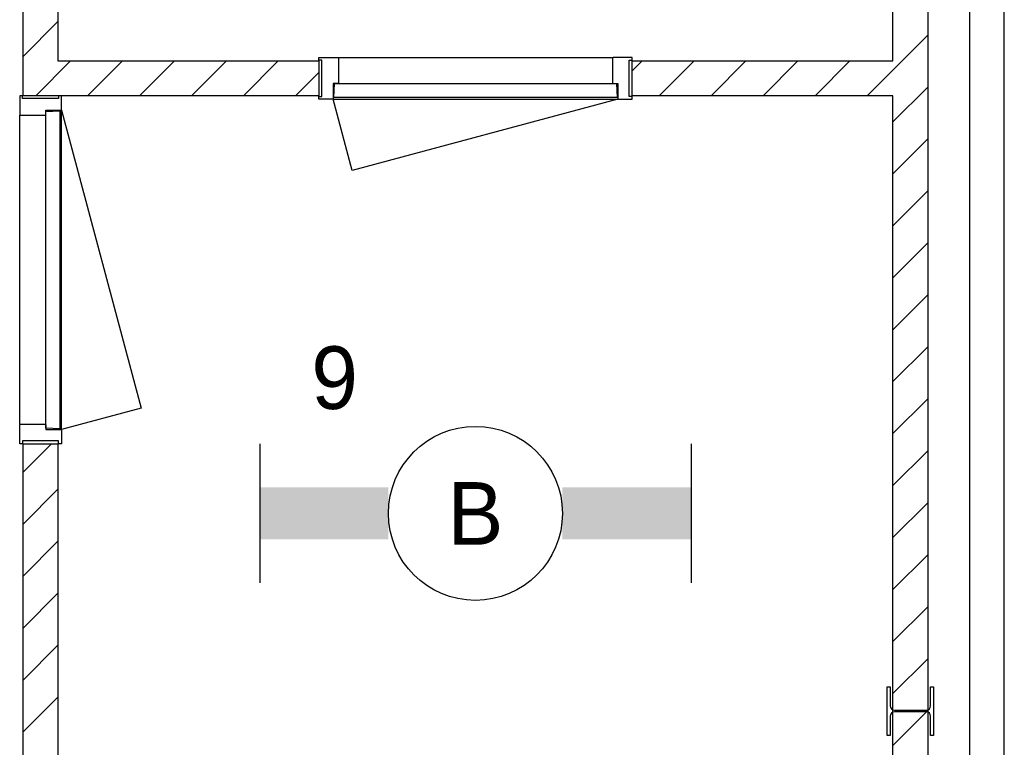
# Model space of a CAD drawing. Header units: millimetres. Extents: x -14827 to 65869, y -40284 to 56382.
# Tile 44 of 53: x 44203 to 47033, y 40938 to 43029. Entities that reach past the tile are written whole.
import ezdxf
from ezdxf.enums import TextEntityAlignment as Align

# ---------------------------------------------------------------- set-up
doc = ezdxf.new("R2010")
doc.units = ezdxf.units.MM
doc.header["$LTSCALE"] = 100
for name, color, linetype in [('AA32XI--_HOUT', 242, 'Continuous'), ('EL6311--', 130, 'Continuous'), ('xref', 9, 'Continuous')]:
    doc.layers.add(name, color=color, linetype=linetype)
doc.styles.add('BURO-018', font='BUROFONT', dxfattribs={"height": 180})

# ---------------------------------------------------------------- blocks, each defined once
blk = doc.blocks.new('1115B61240')
at = {"color": 0}
for p, q in [((-6.2, 2), (-6.2, -2)), ((6.2, 2), (6.2, -2))]:
    blk.add_line(p, q, dxfattribs=at)
at = {"color": 0, "linetype": 'Continuous'}
blk.add_circle((0, 0), 2.5, dxfattribs=at)
at = {"color": 0}
for points in [[(-2.5, 0.75), (-6.2, 0.75), (-2.5, -0.75), (-6.2, -0.75)], [(2.5, 0.75), (6.2, 0.75), (2.5, -0.75), (6.2, -0.75)]]:
    blk.add_solid(points, dxfattribs=at)
at = {"color": 0, "linetype": 'Continuous', "style": 'BURO-018'}
for tag, p in [('E_GKAST', (0, 8)), ('E_GROEP', (0, 5)), ('E_SGROEP', (4.5, 5)), ('E_ARMCODE', (0, 0)), ('E_SLET', (4.5, -3))]:
    blk.add_attdef(tag, text='', height=1.8, dxfattribs=at).set_placement(p, align=Align.MIDDLE)

msp = doc.modelspace()

# ---------------------------------------------------------------- hatches: boundary and pattern name
at = {"layer": 'AA32XI--_HOUT'}
h = msp.add_hatch(dxfattribs=at)
h.set_pattern_fill('', color=256, scale=880, style=0, pattern_type=0)
h.set_pattern_definition([])
h.paths.add_polyline_path([(45062.6, 42920), (45116.6, 42920), (45118.6, 42918), (45118.6, 42847), (45116.6, 42845), (45103.6, 42845), (45103.6, 42802), (45101.6, 42800), (45062.6, 42800), (45062.6, 42808), (45070.6, 42808), (45070.6, 42912), (45062.6, 42912)])
h = msp.add_hatch(dxfattribs=at)
h.set_pattern_fill('', color=256, scale=880, style=0, pattern_type=0)
h.set_pattern_definition([])
h.paths.add_polyline_path([(45962.6, 42920), (45908.6, 42920), (45906.6, 42918), (45906.6, 42847), (45908.6, 42845), (45921.6, 42845), (45921.6, 42802), (45923.6, 42800), (45962.6, 42800), (45962.6, 42808), (45954.6, 42808), (45954.6, 42912), (45962.6, 42912)])
h = msp.add_hatch(dxfattribs=at)
h.set_pattern_fill('', color=256, scale=880, style=0, pattern_type=0)
h.set_pattern_definition([])
h.paths.add_polyline_path([(44202.6, 42810), (44202.6, 42756), (44204.6, 42754), (44275.6, 42754), (44277.6, 42756), (44277.6, 42769), (44320.6, 42769), (44322.6, 42771), (44322.6, 42810), (44314.6, 42810), (44314.6, 42802), (44210.6, 42802), (44210.6, 42810)])
h = msp.add_hatch(dxfattribs=at)
h.set_pattern_fill('', color=256, scale=880, angle=90, style=0, pattern_type=0)
h.set_pattern_definition([])
h.paths.add_polyline_path([(44202.6, 41810), (44202.6, 41864), (44204.6, 41866), (44275.6, 41866), (44277.6, 41864), (44277.6, 41851), (44320.6, 41851), (44322.6, 41849), (44322.6, 41810), (44314.6, 41810), (44314.6, 41818), (44210.6, 41818), (44210.6, 41810)])

# ---------------------------------------------------------------- linework, layer by layer
at = {"layer": 'xref'}
for p, q in [((46812.6, 47410), (46812.6, 32538.3)), ((46932.6, 47410), (46932.6, 32585.6)), ((47032.6, 32625), (47032.6, 47410)), ((44212.6, 42810), (44212.6, 44910)), ((44312.6, 43810), (44312.6, 42910)), ((46712.6, 42910), (46712.6, 43810)), ((44212.6, 42923.3), (44312.6, 43023.3)), ((46638.1, 42810), (46812.6, 42984.5)), ((44248.7, 42810), (44348.7, 42910)), ((44312.6, 42910), (45062.6, 42910)), ((44398, 42810), (44498, 42910)), ((44547.4, 42810), (44647.4, 42910)), ((44696.7, 42810), (44796.7, 42910)), ((44846, 42810), (44946, 42910)), ((45062.6, 42920), (45116.6, 42920)), ((45062.6, 42912), (45062.6, 42920)), ((45070.6, 42912), (45062.6, 42912)), ((45062.6, 42910), (45062.6, 42810)), ((45070.6, 42808), (45070.6, 42912)), ((45116.6, 42920), (45118.6, 42918)), ((45118.6, 42920), (45906.6, 42920)), ((45118.6, 42918), (45118.6, 42847)), ((45908.6, 42920), (45906.6, 42918)), ((45906.6, 42918), (45906.6, 42847)), ((45962.6, 42920), (45908.6, 42920)), ((45954.6, 42808), (45954.6, 42912)), ((45954.6, 42912), (45962.6, 42912)), ((45962.6, 42912), (45962.6, 42920)), ((45962.6, 42881.2), (45991.4, 42910)), ((45962.6, 42810), (45962.6, 42910)), ((45962.6, 42910), (46712.6, 42910)), ((46040.8, 42810), (46140.8, 42910)), ((46190.1, 42810), (46290.1, 42910)), ((46339.4, 42810), (46439.4, 42910)), ((46488.8, 42810), (46588.8, 42910)), ((44995.4, 42810), (45062.6, 42877.3)), ((45118.6, 42847), (45116.6, 42845)), ((45906.6, 42847), (45908.6, 42845)), ((45116.6, 42845), (45103.6, 42845)), ((45103.6, 42845), (45103.6, 42802)), ((45105.6, 42805), (45107.6, 42845)), ((45107.6, 42845), (45917.6, 42845)), ((45118.6, 42845), (45906.6, 42845)), ((45908.6, 42845), (45921.6, 42845)), ((45917.6, 42845), (45919.6, 42805)), ((45921.6, 42845), (45921.6, 42802)), ((46712.6, 42735.2), (46812.6, 42835.2)), ((44202.6, 42810), (44202.6, 42756)), ((44210.6, 42810), (44202.6, 42810)), ((44210.6, 42802), (44210.6, 42810)), ((44314.6, 42802), (44210.6, 42802)), ((44312.6, 42810), (44212.6, 42810)), ((45062.6, 42810), (44312.6, 42810)), ((44322.6, 42810), (44314.6, 42810)), ((44314.6, 42810), (44314.6, 42802)), ((44322.6, 42771), (44322.6, 42810)), ((45062.6, 42800), (45062.6, 42808)), ((45062.6, 42808), (45070.6, 42808)), ((45101.6, 42800), (45062.6, 42800)), ((45103.6, 42802), (45101.6, 42800)), ((45103.6, 42800), (45921.6, 42800)), ((45158.4, 42595.5), (45103.6, 42800)), ((45919.6, 42805), (45105.6, 42805)), ((45921.6, 42800), (45158.4, 42595.5)), ((45921.6, 42802), (45923.6, 42800)), ((45923.6, 42800), (45962.6, 42800)), ((45962.6, 42808), (45954.6, 42808)), ((46712.6, 42810), (45962.6, 42810)), ((45962.6, 42800), (45962.6, 42808)), ((46712.6, 40410), (46712.6, 42810)), ((44277.6, 42756), (44277.6, 42769)), ((44277.6, 42769), (44320.6, 42769)), ((44277.6, 42765), (44317.6, 42767)), ((44277.6, 41855), (44277.6, 42765)), ((44317.6, 42767), (44317.6, 41853)), ((44320.6, 42769), (44322.6, 42771)), ((44322.6, 41851), (44322.6, 42769)), ((44322.6, 42769), (44552.1, 41912.5)), ((44202.6, 42756), (44204.6, 42754)), ((44202.6, 41866), (44202.6, 42754)), ((44204.6, 42754), (44275.6, 42754)), ((44275.6, 42754), (44277.6, 42756)), ((44277.6, 41866), (44277.6, 42754)), ((46712.6, 42585.8), (46812.6, 42685.8)), ((46712.6, 42436.5), (46812.6, 42536.5)), ((46712.6, 42287.2), (46812.6, 42387.2)), ((46712.6, 42137.8), (46812.6, 42237.8)), ((46712.6, 41988.5), (46812.6, 42088.5)), ((44552.1, 41912.5), (44322.6, 41851)), ((46712.6, 41839.1), (46812.6, 41939.1)), ((44202.6, 41864), (44204.6, 41866)), ((44202.6, 41810), (44202.6, 41864)), ((44204.6, 41866), (44275.6, 41866)), ((44275.6, 41866), (44277.6, 41864)), ((44277.6, 41864), (44277.6, 41851)), ((44317.6, 41853), (44277.6, 41855)), ((44277.6, 41851), (44320.6, 41851)), ((44320.6, 41851), (44322.6, 41849)), ((44322.6, 41849), (44322.6, 41810)), ((44210.6, 41810), (44202.6, 41810)), ((44314.6, 41818), (44210.6, 41818)), ((44210.6, 41818), (44210.6, 41810)), ((44212.6, 41728.6), (44294.1, 41810)), ((44212.6, 36655), (44212.6, 41810)), ((44212.6, 41810), (44312.6, 41810)), ((44312.6, 41810), (44312.6, 40410)), ((44314.6, 41810), (44314.6, 41818)), ((44322.6, 41810), (44314.6, 41810)), ((46712.6, 41689.8), (46812.6, 41789.8)), ((44212.6, 41579.3), (44312.6, 41679.3)), ((46712.6, 41540.5), (46812.6, 41640.5)), ((44212.6, 41429.9), (44312.6, 41529.9)), ((46712.6, 41391.1), (46812.6, 41491.1)), ((44212.6, 41280.6), (44312.6, 41380.6)), ((46712.6, 41241.8), (46812.6, 41341.8)), ((44212.6, 41131.2), (44312.6, 41231.2)), ((46712.6, 41092.4), (46812.6, 41192.4)), ((46696.4, 40972), (46696.4, 41112)), ((46696.4, 41112), (46704.9, 41112)), ((46704.9, 41112), (46704.9, 41056.8)), ((46820.9, 41056.8), (46820.9, 41112)), ((46820.9, 41112), (46829.4, 41112)), ((46829.4, 41112), (46829.4, 40972)), ((44212.6, 40981.9), (44312.6, 41081.9)), ((46712.6, 40943.1), (46812.6, 41043.1)), ((46716.9, 41044.8), (46808.9, 41044.8)), ((46808.9, 41039.3), (46716.9, 41039.3)), ((46704.9, 41027.3), (46704.9, 40972)), ((46820.9, 40972), (46820.9, 41027.3)), ((46704.9, 40972), (46696.4, 40972)), ((46829.4, 40972), (46820.9, 40972))]:
    msp.add_line(p, q, dxfattribs=at)
for centre, start, end in [((46716.9, 41056.8), 180, 270), ((46716.9, 41027.3), 90, 180), ((46808.9, 41056.8), 270, 0), ((46808.9, 41027.3), 0, 90)]:
    msp.add_arc(centre, 12, start, end, dxfattribs=at)

# ---------------------------------------------------------------- block references
at = {"layer": 'EL6311--'}
ref = msp.add_blockref('1115B61240', (45512.6, 41610), dxfattribs=dict(at, xscale=100, yscale=100, zscale=100))
ref.add_attrib('E_ARMCODE', 'B', dxfattribs={"layer": '0', "color": 7, "linetype": 'Continuous', "height": 180, "style": 'BURO-018'}).set_placement((45512.6, 41610), align=Align.MIDDLE)
ref.add_attrib('E_GROEP', '9', dxfattribs={"layer": '0', "color": 7, "linetype": 'Continuous', "height": 180, "style": 'BURO-018'}).set_placement((45107.8, 42000), align=Align.MIDDLE)

doc.saveas('drawing.dxf')
